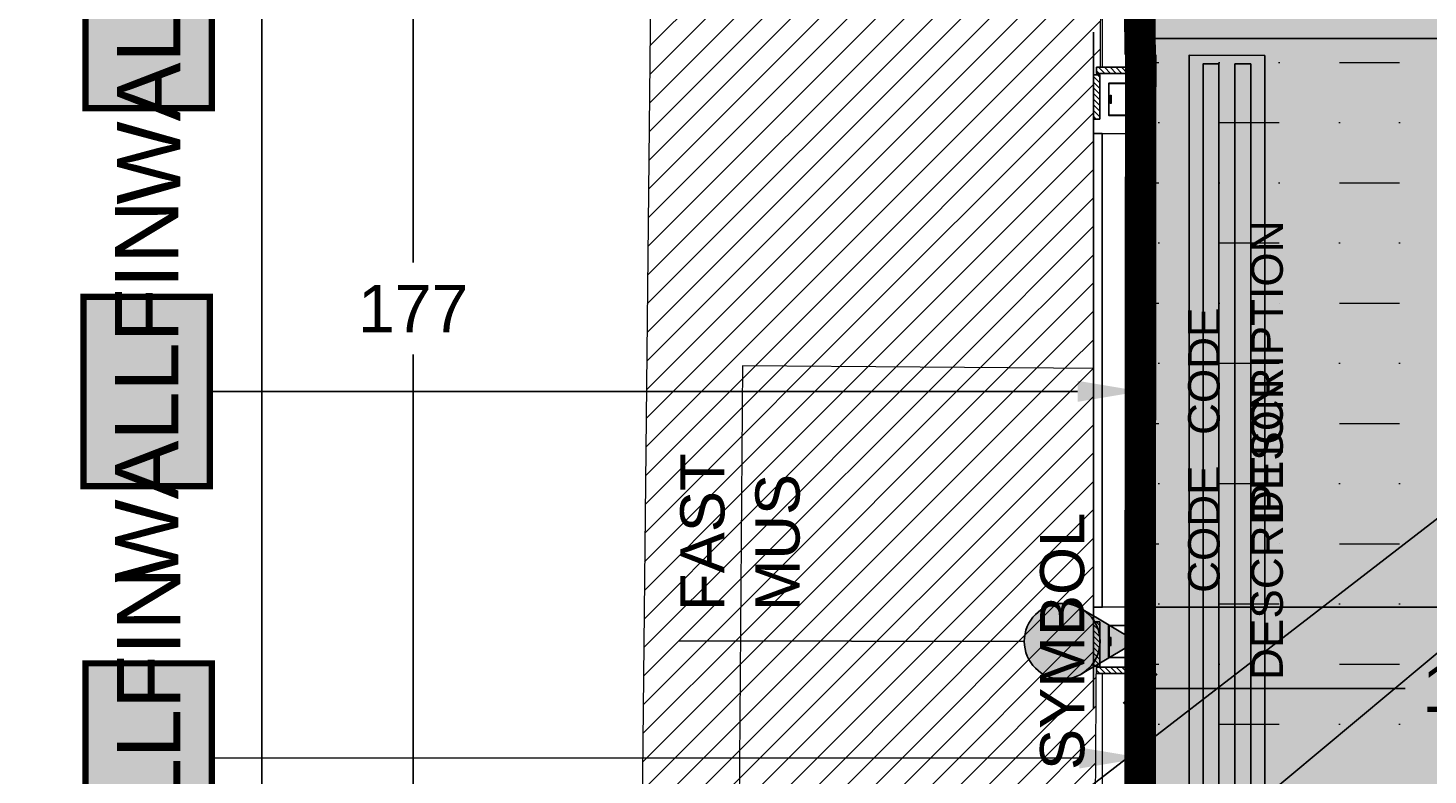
# Model space of a CAD drawing. Header units: centimetres. Extents: x -2854 to 18796, y -762 to 9238.
# Tile 116 of 173: x 479 to 701, y 1625 to 1743. Entities that reach past the tile are written whole.
import ezdxf
from ezdxf import colors
from ezdxf.entities.mleader import LeaderData, LeaderLine
from ezdxf.enums import TextEntityAlignment as Align
from ezdxf.math import Vec2, Vec3

# ---------------------------------------------------------------- set-up
doc = ezdxf.new("R2010")
doc.units = ezdxf.units.CM
doc.header["$LTSCALE"] = 0.3
doc.set_wipeout_variables(frame=1)
doc.linetypes.add('ACAD_ISO03W100', pattern=[30, 12, -18])
for name, color, linetype, lineweight in [('_IVELA_FOCUSING', 30, 'Continuous', 15), ('KK_ARC_WALL 0.2', 3, 'Continuous', 20), ('KK_ARC_WALL DETAIL 0.09', 253, 'Continuous', 9), ('KK_DIM', 253, 'Continuous', 5), ('KK_FIN_CEILING', 7, 'Continuous', 5), ('KK_FUR_DET', 251, 'Continuous', 9), ('KK_FUR_TXT', 251, 'Continuous', 9), ('XR_DEM_GENERIC', 215, 'Continuous', 13), ('XR_EXIST_WALLS_0.2', 2, 'Continuous', 20)]:
    doc.layers.add(name, color=color, linetype=linetype, lineweight=lineweight)
for name, color, linetype in [('KK_ARC_AREAS', 1, 'Continuous'), ('KK_FIN_FLOOR', 7, 'Continuous'), ('KK_FIN_WALLS', 7, 'Continuous'), ('KK_FUR_HATCH', 253, 'Continuous'), ('XR_EXIST_WALL_HATCH', 253, 'Continuous'), ('ZUMTOBEL', 7, 'Continuous')]:
    doc.layers.add(name, color=color, linetype=linetype)
doc.layers.add('KK_Defpoints', color=40, linetype='Continuous', plot=False)
doc.layers.add('KK_TAG_ELECTRICAL', color=7, linetype='Continuous', true_color=0x0070e2)
doc.styles.add('IVELA', font='Arial.ttf')
doc.styles.add('KIKO Milano_Light', font='Arial.ttf')
doc.dimstyles.new('KIKO', dxfattribs={"dimtxt": 1.5, "dimasz": 1, "dimexe": 0, "dimexo": 2, "dimgap": 0.7, "dimtad": 0, "dimtih": 1, "dimtoh": 1, "dimdec": 0, "dimzin": 0, "dimtxsty": 'KIKO Milano_Light', "dimblk": 'ARCHTICK', "dimcen": 0.09, "dimadec": 1, "dimazin": 0, "dimtfac": 1, "dimtdec": 0, "dimtix": 1, "dimtofl": 0, "dimtmove": 0, "dimatfit": 3, "dimldrblk": 'ARCHTICK', "dimfxl": 5, "dimfxlon": 1, "dimtolj": 1, "dimtzin": 0, "dimlwe": 5, "dimarcsym": 0})
pattern_1 = [(45, (-153.7851414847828, 995.6580587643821), (-2.245064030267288, 2.245064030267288), [])]

# ---------------------------------------------------------------- blocks, each defined once
blk = doc.blocks.new('_ArchTick')
at = {"color": 0, "linetype": 'ByBlock', "const_width": 0.15}
blk.add_lwpolyline([(-0.5, -0.5), (0.5, 0.5)], dxfattribs=at)
blk = doc.blocks.new('*D91')
at = {"layer": 'Defpoints', "color": 0, "transparency": 16777216}
for p in [(761.9783664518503, 1653.537415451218, 3.07414579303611e-07), (654.9564263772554, 1638.505482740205), (654.9564263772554, 1610.156710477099)]:
    blk.add_point(p, dxfattribs=at)
at = {"layer": 'KK_DIM', "color": 0, "linetype": 'ACAD_ISO03W100', "lineweight": 5, "transparency": 16777216}
for p, q in [((761.9783664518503, 1643.537415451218), (761.9783664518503, 1638.505482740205)), ((654.9564263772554, 1620.156710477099), (654.9564263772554, 1638.505482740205))]:
    blk.add_line(p, q, dxfattribs=at)
at = {"layer": 'KK_DIM', "color": 0, "lineweight": -2, "transparency": 16777216}
for p, q in [((654.9564263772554, 1638.505482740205), (696.9385037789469, 1638.505482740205)), ((761.9783664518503, 1638.505482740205), (719.8031013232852, 1638.505482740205))]:
    blk.add_line(p, q, dxfattribs=at)
at = {"layer": 'KK_DIM', "color": 0, "lineweight": -2, "transparency": 16777216, "xscale": 5, "yscale": 5, "zscale": 5, "rotation": 180}
blk.add_blockref('_ArchTick', (654.9564263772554, 1638.505482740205), dxfattribs=at)
at = {"layer": 'KK_DIM', "color": 0, "lineweight": -2, "transparency": 16777216, "xscale": 5, "yscale": 5, "zscale": 5}
blk.add_blockref('_ArchTick', (761.9783664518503, 1638.505482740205), dxfattribs=at)
at = {"layer": 'KK_DIM', "color": 0, "transparency": 16777216, "insert": (708.3708025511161, 1638.505482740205), "char_height": 7.5, "attachment_point": 5, "style": 'KIKO Milano_Light'}
blk.add_mtext('\\A1;107', dxfattribs=at)
blk = doc.blocks.new('*D118')
at = {"layer": 'Defpoints', "color": 0, "transparency": 16777216}
for p in [(539.8462570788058, 1787.187443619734), (654.2577631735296, 1787.187443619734), (654.956426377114, 1610.156779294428)]:
    blk.add_point(p, dxfattribs=at)
at = {"layer": 'KK_DIM', "color": 0, "linetype": 'ACAD_ISO03W100', "lineweight": 5, "transparency": 16777216}
for p, q in [((564.8462570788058, 1787.187443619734), (539.8462570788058, 1787.187443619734)), ((564.8462570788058, 1610.156779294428), (539.8462570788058, 1610.156779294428))]:
    blk.add_line(p, q, dxfattribs=at)
at = {"layer": 'KK_DIM', "color": 0, "lineweight": -2, "transparency": 16777216}
for p, q in [((539.8462570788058, 1787.187443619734), (539.8462570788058, 1705.937459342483)), ((539.8462570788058, 1610.156779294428), (539.8462570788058, 1691.406763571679))]:
    blk.add_line(p, q, dxfattribs=at)
at = {"layer": 'KK_DIM', "color": 0, "lineweight": -2, "transparency": 16777216, "xscale": 5, "yscale": 5, "zscale": 5}
for p, rotation in [((539.8462570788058, 1787.187443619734), 90), ((539.8462570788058, 1610.156779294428), 270)]:
    blk.add_blockref('_ArchTick', p, dxfattribs=dict(at, rotation=rotation))
at = {"layer": 'KK_DIM', "color": 0, "transparency": 16777216, "insert": (539.8462570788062, 1698.67211145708), "char_height": 7.5, "attachment_point": 5, "style": 'KIKO Milano_Light'}
blk.add_mtext('\\A1;177', dxfattribs=at)
blk = doc.blocks.new('*D124')
at = {"layer": 'Defpoints', "color": 0, "transparency": 16777216}
for p in [(635.1044807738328, 2247.752450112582), (515.87827325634, 1257.477025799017), (645.7087667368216, 1257.477025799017)]:
    blk.add_point(p, dxfattribs=at)
at = {"layer": 'KK_DIM', "color": 0, "linetype": 'ACAD_ISO03W100', "lineweight": 5, "transparency": 16777216}
for p, q in [((540.8782732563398, 2247.752450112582), (515.8782732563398, 2247.752450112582)), ((540.87827325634, 1257.477025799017), (515.87827325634, 1257.477025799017))]:
    blk.add_line(p, q, dxfattribs=at)
at = {"layer": 'KK_DIM', "color": 0, "lineweight": -2, "transparency": 16777216}
for p, q in [((515.8782732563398, 2247.752450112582), (515.8782732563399, 1759.944035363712)), ((515.87827325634, 1257.477025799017), (515.8782732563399, 1745.285440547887))]:
    blk.add_line(p, q, dxfattribs=at)
at = {"layer": 'KK_DIM', "color": 0, "lineweight": -2, "transparency": 16777216, "xscale": 5, "yscale": 5, "zscale": 5}
for p, rotation in [((515.8782732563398, 2247.752450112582), 90), ((515.87827325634, 1257.477025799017), 270)]:
    blk.add_blockref('_ArchTick', p, dxfattribs=dict(at, rotation=rotation))
at = {"layer": 'KK_DIM', "color": 0, "transparency": 16777216, "insert": (515.8782732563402, 1752.614737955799), "char_height": 7.5, "attachment_point": 5, "style": 'KIKO Milano_Light'}
blk.add_mtext('\\A1;990', dxfattribs=at)
blk = doc.blocks.new('_DotBlank')
at = {"color": 0, "linetype": 'ByBlock', "lineweight": -2}
blk.add_line((-0.5, 0), (-1, 0), dxfattribs=at)
blk.add_circle((0, 0), 0.5, dxfattribs=at)

msp = doc.modelspace()

# ---------------------------------------------------------------- hatches: boundary and pattern name
at = {"layer": 'KK_ARC_AREAS', "true_color": 0xb896c1, "transparency": 33554559}
h = msp.add_hatch(color=253, dxfattribs=at)
h.dxf.hatch_style = 1
h.paths.add_polyline_path([(597.3874383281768, 1291.352072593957), (597.3874383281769, 1610.156710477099), (654.9564263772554, 1610.156710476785), (654.9564263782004, 1783.622289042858), (624.2564123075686, 1783.622289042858), (624.2564123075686, 1889.722289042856), (654.9564263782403, 1889.722289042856), (654.9564263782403, 2123.473934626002), (648.7892178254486, 2123.473934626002), (819.256426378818, 2123.473934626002), (819.256426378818, 2100.086963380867), (829.256426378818, 2100.086963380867), (829.256426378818, 2110.087210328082), (930.0715884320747, 2110.086598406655), (930.0715884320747, 2100.086598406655), (958.2694010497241, 2100.087210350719), (958.2694010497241, 2074.217536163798), (1001.270083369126, 2074.242259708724), (1001.270083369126, 1291.340429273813), (917.7086963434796, 1291.340429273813), (917.7086963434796, 1241.477026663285), (647.7087667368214, 1241.477026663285), (647.7087667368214, 1291.352072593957)])
at = {"layer": 'KK_FIN_FLOOR', "true_color": 0x636466, "transparency": 33554559}
h = msp.add_hatch(dxfattribs=at)
h.set_pattern_fill('KK_PAV100X100CM', color=251, scale=0.9, angle=-90.00000000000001, pattern_type=2)
h.set_pattern_definition([(270, (917.7086963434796, 1291.340534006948), (90, -3.445711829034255e-14), []), (0, (917.7086963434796, 1291.340534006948), (3.996802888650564e-14, 90), [])])
h.paths.add_polyline_path([(1001.246731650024, 2074.155283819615), (958.246501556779, 2074.155349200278), (958.2465411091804, 2100.00023446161), (930.0472510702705, 2100.005800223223), (930.0464488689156, 2109.97400153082), (924.1538323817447, 2109.97400153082), (831.4446527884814, 2109.97400153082), (831.4418184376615, 2100.000234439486), (819.2330746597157, 2100.000234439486), (819.2330746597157, 2123.386958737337), (653.1563977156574, 2123.386946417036), (653.1563942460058, 1889.635313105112), (624.2330605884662, 1889.63532722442), (624.2330605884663, 1783.535313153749), (654.9330605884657, 1783.535313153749), (654.9330746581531, 1610.06973458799), (597.3640866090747, 1610.070004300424), (597.3643004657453, 1291.265096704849), (647.6854150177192, 1291.253558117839), (648.474596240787, 1241.477026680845), (702.7087647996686, 1241.477026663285), (702.7087647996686, 1291.423847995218), (864.7087647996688, 1291.340256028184), (865.2087647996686, 1241.477026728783), (918.4978775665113, 1241.477026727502), (917.6853446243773, 1241.390050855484), (917.7086963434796, 1291.340429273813), (1001.270083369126, 1291.340429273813), (1001.246731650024, 1394.680872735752)])
at = {"layer": 'KK_FIN_WALLS', "true_color": 0xffffff}
h = msp.add_hatch(color=7, dxfattribs=at)
h.dxf.hatch_style = 1
h.paths.add_polyline_path([(487.962131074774, 1730.392281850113), (487.962131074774, 1760.392281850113), (507.962131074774, 1760.392281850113), (507.9621310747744, 1730.392281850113)])
h = msp.add_hatch(color=7, dxfattribs=at)
h.dxf.hatch_style = 1
h.paths.add_polyline_path([(487.6621451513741, 1670.547377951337), (487.6621451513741, 1700.547377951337), (507.6621451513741, 1700.547377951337), (507.6621451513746, 1670.547377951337)])
h = msp.add_hatch(color=7, dxfattribs=at)
h.dxf.hatch_style = 1
h.paths.add_polyline_path([(487.962131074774, 1612.502521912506), (487.962131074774, 1642.502521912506), (507.962131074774, 1642.502521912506), (507.9621310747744, 1612.502521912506)])
at = {"layer": 'XR_DEM_GENERIC'}
h = msp.add_hatch(dxfattribs=at)
h.set_pattern_fill('ANSI31', color=256)
h.set_pattern_definition(pattern_1)
h.paths.add_polyline_path([(591.9908860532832, 1689.612127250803), (648.2577228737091, 1689.184790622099), (645.7087667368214, 1257.477025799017), (588.7096294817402, 1257.573505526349)])
at = {"layer": 'XR_EXIST_WALL_HATCH'}
h = msp.add_hatch(dxfattribs=at)
h.set_pattern_fill('ANSI31', color=256)
h.set_pattern_definition(pattern_1)
h.paths.add_polyline_path([(2963.248468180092, 2268.186553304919), (2446.214858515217, 2268.186553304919), (2446.214858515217, 2253.055059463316), (2963.248468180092, 2253.055059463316)])
h.paths.add_polyline_path([(572.3596815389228, 1257.697678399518), (588.7096330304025, 1257.57349922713), (591.9908937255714, 1689.61213095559), (648.2577176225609, 1689.184792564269), (648.9564250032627, 1781.182132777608), (592.9595093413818, 1781.770696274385), (596.2048234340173, 2095.753080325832), (596.2048327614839, 2095.753079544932), (596.1044807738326, 2103.752450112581), (596.1044831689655, 2103.752441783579), (596.1044831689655, 2193.752464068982), (635.1044687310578, 2193.752464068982), (635.1044687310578, 2247.752453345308), (939.0680964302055, 2253.055066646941), (948.0681799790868, 2252.055745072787), (1036.063505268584, 2253.021092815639), (1036.057737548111, 2110.159430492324), (948.0788766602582, 2109.055732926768), (948.0779044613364, 2122.055733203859), (939.0779040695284, 2122.055059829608), (939.0789514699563, 2108.055059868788), (939.029109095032, 2107.593676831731), (939.0795497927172, 2100.054437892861), (954.1735654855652, 2100.24379210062), (1006.176457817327, 2100.092228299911), (1012.708544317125, 1273.325429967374), (1027.708487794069, 1273.281697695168), (1021.214998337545, 2095.159426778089), (1051.057138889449, 2095.159426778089), (1051.064126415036, 2268.186553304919), (947.9036418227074, 2267.054830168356), (581.1044794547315, 2262.011312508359), (581.1044794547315, 2103.752441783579)])

# ---------------------------------------------------------------- linework, layer by layer
msp.add_lwpolyline([(-112.9101443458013, 1036.532785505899), (1705.339858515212, 2439.78278550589)])
at = {"layer": 'KK_ARC_WALL 0.2'}
msp.add_lwpolyline([(591.3876521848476, 1612.156710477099), (652.9564263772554, 1612.156710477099), (652.9564263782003, 1781.622289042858), (624.2564123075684, 1781.622289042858), (624.2564123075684, 1783.622289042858), (654.9564263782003, 1783.622289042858), (654.9564263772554, 1610.156710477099), (591.3876521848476, 1610.156710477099)], close=True, dxfattribs=at)
at = {"layer": 'KK_ARC_WALL DETAIL 0.09'}
msp.add_lwpolyline([(624.2564123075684, 1777.622289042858), (648.9564263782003, 1777.622289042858), (648.9564263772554, 1616.156710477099), (591.3876521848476, 1616.156710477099)], dxfattribs=at)
at = {"layer": 'KK_Defpoints'}
msp.add_lwpolyline([(597.3874383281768, 1291.352072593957), (597.3874383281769, 1610.156710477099), (654.9564263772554, 1610.156710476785), (654.9564263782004, 1783.622289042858), (624.2564123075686, 1783.622289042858), (624.2564123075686, 1889.722289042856), (654.9564263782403, 1889.722289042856), (654.9564263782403, 2123.473934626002), (648.7892178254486, 2123.473934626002), (819.256426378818, 2123.473934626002), (819.256426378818, 2100.086963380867), (829.256426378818, 2100.086963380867), (829.256426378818, 2110.087210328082), (930.0715884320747, 2110.086598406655), (930.0715884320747, 2100.086598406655), (958.2694010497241, 2100.087210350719), (958.2694010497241, 2074.217536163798), (1001.270083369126, 2074.242259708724), (1001.270083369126, 1291.340429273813), (917.7086963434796, 1291.340429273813), (917.7086963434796, 1241.477026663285), (647.7087667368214, 1241.477026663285), (647.7087667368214, 1291.352072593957), (597.3874383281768, 1291.352072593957)], close=True, dxfattribs=at)
at = {"layer": 'KK_FIN_WALLS', "color": 193, "linetype": 'ByBlock', "lineweight": -2, "true_color": 0x9f7aa8, "const_width": 1}
for points in [[(487.962131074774, 1730.392281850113), (487.962131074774, 1760.392281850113), (507.962131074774, 1760.392281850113), (507.9621310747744, 1730.392281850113)], [(487.6621451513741, 1670.547377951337), (487.6621451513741, 1700.547377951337), (507.6621451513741, 1700.547377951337), (507.6621451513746, 1670.547377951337)], [(487.962131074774, 1612.502521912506), (487.962131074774, 1642.502521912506), (507.962131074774, 1642.502521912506), (507.9621310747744, 1612.502521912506)]]:
    msp.add_lwpolyline(points, close=True, dxfattribs=at)
at = {"layer": 'KK_FIN_WALLS', "color": 193, "linetype": 'ByBlock', "lineweight": -2, "true_color": 0x9f7aa8}
for points in [[(645.0564266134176, 1685.563048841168), (507.6621451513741, 1685.547377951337)], [(645.3564125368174, 1627.525995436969), (507.962131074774, 1627.502521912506)]]:
    msp.add_lwpolyline(points, dxfattribs=at)
at = {"layer": 'KK_FIN_WALLS', "color": 193, "true_color": 0x9f7aa8}
msp.add_solid([(645.3560556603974, 1629.192662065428), (655.3564123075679, 1627.528136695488), (645.356769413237, 1625.859328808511)], dxfattribs=at)
at = {"layer": 'KK_TAG_ELECTRICAL', "color": 150, "elevation": 1.83379013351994e-06, "flags": 128}
msp.add_lwpolyline([(581.9098193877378, 1646.074683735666), (636.6153178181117, 1645.983284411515)], dxfattribs=at)
at = {"layer": 'XR_DEM_GENERIC', "linetype": 'Continuous', "lineweight": 13}
msp.add_line((648.2577228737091, 1689.184790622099), (645.7087667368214, 1257.477025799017), dxfattribs=at)
at = {"layer": 'XR_EXIST_WALLS_0.2', "linetype": 'Continuous', "lineweight": 13}
for p, q in [((581.1044807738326, 2103.752450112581), (572.3596815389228, 1257.697680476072)), ((648.9564263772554, 1781.182137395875), (648.2577228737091, 1689.184790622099)), ((591.9908860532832, 1689.612127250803), (588.7096294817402, 1257.573505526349)), ((648.2577228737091, 1689.184790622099), (591.9908860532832, 1689.612127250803))]:
    msp.add_line(p, q, dxfattribs=at)
at = {"layer": 'ZUMTOBEL', "color": 20}
msp.add_lwpolyline([(674.7079029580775, 1738.719929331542), (674.7079029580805, 1293.365085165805), (662.7080171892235, 1293.417444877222), (662.7080171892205, 1738.772289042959)], close=True, dxfattribs=at)
at = {"layer": 'ZUMTOBEL', "color": 20, "elevation": 2.496474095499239e-06}
for points in [[(664.9533860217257, 1294.740593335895), (664.9417540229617, 1737.429596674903), (667.4417302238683, 1737.418688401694), (667.4533622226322, 1294.729685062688)], [(672.4741661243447, 1294.707777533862), (672.4625341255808, 1737.39678087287), (669.9625579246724, 1737.407689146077), (669.9741899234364, 1294.71868580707)]]:
    msp.add_lwpolyline(points, close=True, dxfattribs=at)

# ---------------------------------------------------------------- texts
at = {"layer": 'KK_FIN_WALLS', "color": 18, "true_color": 0x000000, "style": 'KIKO Milano_Light'}
for p in [(497.962131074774, 1745.392281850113), (497.6621451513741, 1685.547377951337), (497.962131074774, 1627.502521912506)]:
    msp.add_attdef('WALLFIN', text='XX', height=10, rotation=90, dxfattribs=at).set_placement(p, align=Align.MIDDLE_CENTER)
at = {"layer": 'KK_FUR_TXT', "style": 'KIKO Milano_Light'}
for tag, text, height, p in [('DESCRIPTION', 'FAST MAKE UP STATION', 5.000000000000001, (675.0564263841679, 1688.743321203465, 0.02531006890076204)), ('CODE', 'S-M-12', 5.000000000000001, (665.0564263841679, 1688.745320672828, 0.0124252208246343)), ('DESCRIPTION', 'GONDOLA', 5, (675.0564263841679, 1663.743321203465, 0.02531006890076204)), ('DESCRIPTION', 'GONDOLA', 5, (675.0564263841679, 1663.743321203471, 0.02531006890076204)), ('CODE', 'S-D-05', 5, (665.0564263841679, 1663.745320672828, 0.0124252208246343)), ('CODE', 'S-D-05', 5, (665.0564263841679, 1663.745320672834, 0.0124252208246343))]:
    msp.add_attdef(tag, text=text, height=height, rotation=90, dxfattribs=at).set_placement(p, align=Align.MIDDLE_CENTER)
at = {"layer": 'KK_TAG_ELECTRICAL', "color": 150, "insert": (591.6418137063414, 1650.771028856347, 1.83379013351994e-06), "char_height": 7.000000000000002, "width": 51.38716512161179, "attachment_point": 4, "rotation": 90.00000000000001, "line_spacing_factor": 1.019399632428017, "style": 'KIKO Milano_Light'}
msp.add_mtext('FAST\\PMUS', dxfattribs=at)
at = {"layer": 'KK_TAG_ELECTRICAL', "color": 150, "style": 'KIKO Milano_Light'}
msp.add_attdef('SYMBOL', text='I', height=7, rotation=90, dxfattribs=at).set_placement((642.6153178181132, 1645.983284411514, 1.83379013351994e-06), align=Align.MIDDLE_CENTER)

# ---------------------------------------------------------------- dimensions: what is measured, and where the dimension line sits
at = {"layer": 'KK_DIM'}
for base, p1, p2, picture, middle in [((515.87827325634, 1257.477025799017), (635.1044807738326, 2247.752450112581), (645.7087667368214, 1257.477025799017), '*D124', (515.8782732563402, 1752.614737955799)), ((539.8462570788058, 1787.187443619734), (654.9564263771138, 1610.156779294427), (654.2577631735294, 1787.187443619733), '*D118', (539.8462570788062, 1698.67211145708))]:
    dim = msp.add_linear_dim(base=base, p1=p1, p2=p2, angle=90, dimstyle='KIKO', override={"dimscale": 0, "dimpost": '\\X', "dimcen": 0.0018}, dxfattribs=at)
    dim.commit()
    dim.dimension.update_dxf_attribs({"geometry": picture, "text_midpoint": middle})
dim = msp.add_linear_dim(base=(654.9564263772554, 1638.505482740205), p1=(761.9783664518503, 1653.537415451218, 3.07414579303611e-07), p2=(654.9564263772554, 1610.156710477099), dimstyle='KIKO', override={"dimscale": 0, "dimpost": '\\X', "dimcen": 0.0018}, dxfattribs=at)
dim.commit()
dim.dimension.update_dxf_attribs({"geometry": '*D91', "text_midpoint": (708.3708025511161, 1638.505482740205), "dimtype": 160})

# ---------------------------------------------------------------- next in the draw order: wipeouts: each hides what was drawn before it
msp.add_wipeout([(647.5564263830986, 1736.8722890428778), (652.9564263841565, 1736.8722890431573), (652.9564263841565, 1738.8722890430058), (655.0564263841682, 1738.8722890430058), (655.0564263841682, 1638.8722890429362), (652.9564263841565, 1638.8722890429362), (652.9564263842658, 1640.8722890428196), (647.5564263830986, 1640.8722890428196)]).dxf.layer = 'KK_FUR_HATCH'

# ---------------------------------------------------------------- next in the draw order: hatches: boundary and pattern name
at = {"layer": 'KK_FIN_CEILING', "lineweight": 5, "true_color": 0x939598, "transparency": 33554610}
h = msp.add_hatch(dxfattribs=at)
h.set_pattern_fill('MUDST', color=252, scale=1.5, angle=-1.272221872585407e-14)
h.set_pattern_definition([(0, (629.3415356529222, 2261.490601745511), (19.05, 9.524999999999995), [9.524999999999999, -9.524999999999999, 0, -9.524999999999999, 0, -9.524999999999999])])
edge = h.paths.add_edge_path(flags=0)
edge.add_line((821.9430370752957, 1414.422047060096), (776.9430370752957, 1414.422047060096))
edge.add_arc((776.9430370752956, 1429.422047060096), 15, 181.4287916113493, 270.0000000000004, ccw=False)
edge.add_line((761.9477007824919, 1429.048029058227), (761.9932667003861, 1749.248572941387))
edge.add_arc((776.9430370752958, 1748.022047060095), 15.00000000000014, 89.99999999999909, 175.30977977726, ccw=False)
edge.add_line((776.943037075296, 1763.022047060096), (821.9430370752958, 1763.022047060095))
edge.add_arc((821.9430370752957, 1748.022047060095), 15, 0, 89.9999999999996, ccw=False)
edge.add_line((836.9430370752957, 1748.022047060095), (836.9430370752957, 1429.422047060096))
edge.add_arc((821.9430370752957, 1429.422047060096), 15, -90, 0, ccw=False)
edge = h.paths.add_edge_path(flags=16)
edge.add_arc((871.9430370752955, 1379.455148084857), 15.00000000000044, 270.0523249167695, 359.9999999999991)
edge.add_line((886.9430370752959, 1379.455148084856), (886.9430370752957, 1798.022047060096))
edge.add_arc((871.9430370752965, 1798.022047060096), 14.9999999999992, 0, 89.99999999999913)
edge.add_line((871.9430370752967, 1813.022047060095), (726.8503554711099, 1813.022047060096))
edge.add_arc((726.8503554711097, 1798.022047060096), 14.99999999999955, 89.99999999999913, 180.0301683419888)
edge.add_line((711.8503575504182, 1798.014149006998), (711.9605704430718, 1379.381047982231))
edge.add_arc((726.9605683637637, 1379.388946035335), 15.00000000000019, 180.0301683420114, 270.0523249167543)
edge.add_line((726.9742669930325, 1364.388952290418), (871.9567357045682, 1364.455154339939))
edge = h.paths.add_edge_path()
edge.add_arc((849.2567453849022, 1918.470254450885), 15.00000023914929, -89.99999962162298, 0.007933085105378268, ccw=False)
edge.add_line((840.5734226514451, 1903.472289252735), (654.9564253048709, 1903.472289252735))
edge.add_line((654.9564253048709, 1903.472289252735), (654.9564263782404, 1889.060738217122))
edge.add_line((654.9564263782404, 1889.060738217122), (624.2564123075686, 1889.060738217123))
edge.add_line((624.2564123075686, 1889.060738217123), (624.2564123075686, 1783.622289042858))
edge.add_line((624.2564123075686, 1783.622289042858), (654.9564123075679, 1783.622289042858))
edge.add_line((654.9564123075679, 1783.622289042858), (654.9564123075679, 1610.156710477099))
edge.add_line((654.9564123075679, 1610.156710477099), (640.393944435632, 1610.156710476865))
edge.add_line((640.393944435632, 1610.156710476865), (640.3904301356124, 1291.340534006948))
edge.add_line((640.3904301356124, 1291.340534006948), (647.7087667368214, 1291.340534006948))
edge.add_line((647.7087667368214, 1291.340534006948), (647.7087667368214, 1241.477026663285))
edge.add_line((647.7087667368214, 1241.477026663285), (917.7086963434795, 1241.477026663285))
edge.add_line((917.7086963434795, 1241.477026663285), (917.7087660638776, 1291.340264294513))
edge.add_line((917.7087660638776, 1291.340264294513), (958.2698532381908, 1291.356805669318))
edge.add_line((958.2698532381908, 1291.356805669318), (958.2698532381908, 2074.217536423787))
edge.add_line((958.2698532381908, 2074.217536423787), (958.2698925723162, 2100.087210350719))
edge.add_line((958.2698925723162, 2100.087210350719), (864.2564228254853, 2100.087043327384))
edge.add_line((864.2564228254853, 2100.087043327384), (864.2567454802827, 1918.472331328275))
at = {"layer": 'KK_FUR_HATCH'}
h = msp.add_hatch(dxfattribs=at)
h.set_pattern_fill('ANSI31', color=256, scale=0.2000000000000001, angle=90, style=0)
h.set_pattern_definition([(135, (1249.670810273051, -276.4045541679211), (-0.4490128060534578, -0.4490128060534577), [])])
h.paths.add_polyline_path([(654.5564263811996, 1648.372289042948), (654.5564263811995, 1729.372289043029), (652.9564263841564, 1729.372289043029), (652.9564263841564, 1648.372289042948)])
h.paths.add_polyline_path([(654.5564263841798, 1734.372289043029), (654.5564263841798, 1738.872289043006), (652.9564263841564, 1738.872289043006), (652.9564263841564, 1734.372289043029)])
h.paths.add_polyline_path([(652.9564263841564, 1638.872289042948), (652.9564263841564, 1643.372235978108), (654.5564263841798, 1643.372235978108), (654.5564263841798, 1638.872289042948)])
h = msp.add_hatch(color=256, dxfattribs=at)
h.dxf.hatch_style = 1
h.paths.add_polyline_path([(655.0564263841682, 1638.972289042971), (654.9564263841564, 1638.872289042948), (654.7564263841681, 1638.872289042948), (654.6564263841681, 1638.972289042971), (654.6564263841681, 1644.372289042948), (655.0564263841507, 1644.372289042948)])
h.paths.add_polyline_path([(654.6564263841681, 1647.372289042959), (654.6564263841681, 1730.372289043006), (655.0564263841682, 1730.372289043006), (655.0564263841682, 1647.372289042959)])
h.paths.add_polyline_path([(654.6564263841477, 1733.372289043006), (654.6564263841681, 1738.772289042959), (654.7564263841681, 1738.872289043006), (654.9564263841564, 1738.872289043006), (655.056426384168, 1738.772289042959), (655.0564263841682, 1733.372289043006)])
h = msp.add_hatch(dxfattribs=at)
h.set_pattern_fill('ANSI31', color=256, scale=0.2000000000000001, angle=90, style=0)
h.set_pattern_definition([(135, (1342.469715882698, -276.4045541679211), (-0.4490128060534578, -0.4490128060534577), [])])
h.paths.add_polyline_path([(648.0564263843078, 1736.872289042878), (648.0564263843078, 1735.87228904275), (652.9564263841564, 1735.872289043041), (652.9564263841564, 1736.872289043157)])
h = msp.add_hatch(dxfattribs=at)
h.set_pattern_fill('ANSI31', color=256, scale=0.2000000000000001, angle=90, style=0)
h.set_pattern_definition([(135, (1338.969715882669, -275.204554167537), (-0.4490128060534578, -0.4490128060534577), [])])
h.paths.add_polyline_path([(647.5564263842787, 1735.67228904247), (647.5564263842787, 1728.672289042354), (648.5564263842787, 1728.672289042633), (648.5564263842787, 1735.672289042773)])
h = msp.add_hatch(dxfattribs=at)
h.set_pattern_fill('ANSI31', color=256, scale=0.2000000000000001, angle=90, style=0)
h.set_pattern_definition([(135, (1338.969715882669, -325.204554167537), (-0.4490128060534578, -0.4490128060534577), [])])
h.paths.add_polyline_path([(647.5564263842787, 1642.072289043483), (647.5564263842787, 1649.072289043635), (648.5564263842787, 1649.072289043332), (648.5564263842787, 1642.072289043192)])
h = msp.add_hatch(dxfattribs=at)
h.set_pattern_fill('ANSI31', color=256, scale=0.2000000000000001, angle=90, style=0)
h.set_pattern_definition([(135, (1342.469715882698, -326.4045541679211), (-0.4490128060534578, -0.4490128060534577), [])])
h.paths.add_polyline_path([(648.0564263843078, 1640.872289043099), (648.0564263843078, 1641.872289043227), (652.9564263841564, 1641.872289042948), (652.9564263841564, 1640.87228904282)])
at = {"layer": 'KK_TAG_ELECTRICAL', "true_color": 0xffffff}
h = msp.add_hatch(color=7, dxfattribs=at)
h.dxf.hatch_style = 1
edge = h.paths.add_edge_path()
edge.add_arc((642.6153178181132, 1645.983284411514), 6, 90.00000000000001, 450)
at = {"layer": 'KK_TAG_ELECTRICAL', "linetype": 'Continuous', "lineweight": 0}
h = msp.add_hatch(color=150, dxfattribs=at)
edge = h.paths.add_edge_path()
edge.add_line((654.375877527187, 1645.983284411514), (645.6763966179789, 1651.143691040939))
edge.add_arc((642.6153178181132, 1645.983284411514), 6.000000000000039, 408.5350961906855, 419.3241931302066, ccw=False)
edge.add_arc((642.6153178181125, 1645.983284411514), 6.000000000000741, 311.4649038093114, 408.5350961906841, ccw=False)
edge.add_arc((642.6153178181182, 1645.983284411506), 5.999999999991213, 300.67580686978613, 311.4649038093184, ccw=False)
edge.add_line((645.6763966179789, 1640.822877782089), (654.375877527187, 1645.983284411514))

# ---------------------------------------------------------------- next in the draw order: linework, layer by layer
for p, q in [((654.5564263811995, 1729.372289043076), (652.9564263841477, 1729.372289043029)), ((654.5564263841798, 1643.372235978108, 0.0017413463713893), (654.5564263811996, 1648.372289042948, 0.0017411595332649))]:
    msp.add_line(p, q)
for points in [[(654.5564263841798, 1734.372289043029), (654.5564263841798, 1738.872289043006), (652.9564263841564, 1738.872289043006), (652.9564263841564, 1734.372289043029)], [(654.6564263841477, 1733.372289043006), (654.6564263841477, 1733.372289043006), (654.6564263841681, 1738.772289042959), (654.7564263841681, 1738.872289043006), (654.9564263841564, 1738.872289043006), (655.056426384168, 1738.772289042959), (655.0564263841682, 1733.372289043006)], [(648.0564263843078, 1736.872289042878), (648.0564263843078, 1735.87228904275), (652.9564263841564, 1735.872289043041), (652.9564263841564, 1736.872289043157)], [(647.5564263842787, 1735.67228904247), (647.5564263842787, 1728.672289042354), (648.5564263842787, 1728.672289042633), (648.5564263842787, 1735.672289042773)], [(654.5564263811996, 1648.372289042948), (654.5564263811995, 1729.372289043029), (652.9564263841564, 1729.372289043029), (652.9564263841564, 1648.372289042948)], [(654.6564263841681, 1647.372289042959), (654.6564263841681, 1730.372289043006), (655.0564263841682, 1730.372289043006), (655.0564263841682, 1647.372289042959)], [(647.5564263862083, 1651.372289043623), (647.5564263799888, 1726.372289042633), (648.956426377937, 1726.372289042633), (648.9564263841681, 1651.372289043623)], [(647.5564263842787, 1642.072289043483), (647.5564263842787, 1649.072289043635), (648.5564263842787, 1649.072289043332), (648.5564263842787, 1642.072289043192)], [(652.9564263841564, 1638.872289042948), (652.9564263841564, 1643.372235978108), (654.5564263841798, 1643.372235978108), (654.5564263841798, 1638.872289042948)], [(655.0564263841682, 1638.972289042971), (654.9564263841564, 1638.872289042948), (654.7564263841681, 1638.872289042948), (654.6564263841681, 1638.972289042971), (654.6564263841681, 1644.372289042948), (655.0564263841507, 1644.372289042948)], [(648.0564263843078, 1640.872289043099), (648.0564263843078, 1641.872289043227), (652.9564263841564, 1641.872289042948), (652.9564263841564, 1640.87228904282)]]:
    msp.add_lwpolyline(points, close=True)
at = {"layer": 'Defpoints'}
msp.add_lwpolyline([(647.5564263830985, 1742.419753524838), (647.5564263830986, 1635.324824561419)], dxfattribs=at)
at = {"layer": 'KK_Defpoints'}
msp.add_lwpolyline([(647.7087667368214, 1241.477026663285), (917.7086963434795, 1241.477026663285), (917.7087660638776, 1291.340264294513), (958.2698532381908, 1291.356805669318), (958.2698532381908, 2074.217536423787), (958.2698925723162, 2100.087210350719), (819.2564263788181, 2100.086963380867), (819.2564263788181, 2123.473934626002), (653.1563872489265, 2123.473928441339), (653.1564047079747, 1889.722282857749), (624.2564123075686, 1889.722289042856), (624.2564123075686, 1783.622289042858), (654.9564123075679, 1783.622289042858), (654.9564123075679, 1610.156710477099), (640.393944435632, 1610.156710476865), (640.3904301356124, 1291.340534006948), (647.7087667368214, 1291.340534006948), (647.7087667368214, 1241.477026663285)], dxfattribs=at)
at = {"layer": 'KK_FIN_FLOOR'}
msp.add_lwpolyline([(647.7087664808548, 1241.477026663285), (917.708696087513, 1241.477026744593), (917.6883611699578, 1291.340255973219), (1001.270083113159, 1291.340255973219), (1001.270083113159, 2074.242259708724), (958.2698530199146, 2074.242325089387), (958.269892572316, 2100.087210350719), (930.0706025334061, 2100.092776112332), (930.0698003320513, 2110.060977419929), (831.4680122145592, 2110.088998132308), (831.4651699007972, 2100.087210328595), (819.2564261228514, 2100.087210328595), (819.2564261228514, 2123.473934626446), (653.1563977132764, 2123.473922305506), (653.1563942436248, 1889.722288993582), (624.2564120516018, 1889.722303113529), (624.256412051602, 1783.622289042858), (654.9564120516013, 1783.622289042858), (654.9564261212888, 1610.156710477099), (597.3874380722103, 1610.156980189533), (597.3876519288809, 1291.352072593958), (647.7087664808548, 1291.340534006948), (647.7087664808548, 1241.477026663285)], dxfattribs=at)
at = {"layer": 'KK_FIN_WALLS', "color": 83, "true_color": 0x88cb74, "const_width": 5}
for points in [[(654.9564123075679, 1738.872303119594), (654.7564196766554, 1767.872289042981)], [(597.3874383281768, 1610.156710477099), (654.9564123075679, 1610.156710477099), (654.9564123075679, 1638.872274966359)]]:
    msp.add_lwpolyline(points, dxfattribs=at)
at = {"layer": 'KK_FIN_WALLS', "color": 211, "true_color": 0xff6bff, "const_width": 5}
msp.add_lwpolyline([(654.9564263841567, 1638.872289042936), (655.0564263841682, 1738.872289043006)], dxfattribs=at)
at = {"layer": 'KK_FIN_WALLS', "color": 193, "true_color": 0x9f7aa8}
msp.add_solid([(645.0560697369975, 1687.229715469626), (655.056426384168, 1685.565190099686), (645.0567834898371, 1683.896382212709)], dxfattribs=at)
at = {"layer": 'KK_FUR_DET', "elevation": 0.0017577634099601}
for points in [[(652.8764263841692, 1735.792315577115), (652.8764263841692, 1734.372315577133), (650.0364263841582, 1734.372315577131, 0.4142135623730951), (649.9564263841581, 1734.292315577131), (649.9564263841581, 1729.292315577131, 0.4142135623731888), (650.0364263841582, 1729.212315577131), (652.8764263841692, 1729.212315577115), (652.8764263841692, 1727.792315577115), (652.9564263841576, 1727.792315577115), (652.9564263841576, 1729.092315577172), (652.9564263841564, 1729.212317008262, 0.4142083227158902), (652.8764263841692, 1729.292315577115), (650.0364263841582, 1729.292315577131), (650.0364263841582, 1734.292315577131), (652.8764263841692, 1734.292315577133, 0.4142188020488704), (652.9564263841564, 1734.37231700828), (652.9564263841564, 1735.792315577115), (652.8764263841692, 1735.792315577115)], [(652.8764263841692, 1641.952262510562), (652.8764263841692, 1643.372262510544), (650.0364263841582, 1643.372262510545, -0.4142135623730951), (649.9564263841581, 1643.452262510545), (649.9564263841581, 1648.452262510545, -0.4142135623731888), (650.0364263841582, 1648.532262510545), (652.8764263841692, 1648.532262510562), (652.8764263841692, 1649.952262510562), (652.9564263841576, 1649.952262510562), (652.9564263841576, 1648.652262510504), (652.9564263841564, 1648.532261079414, -0.4142083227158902), (652.8764263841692, 1648.452262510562), (650.0364263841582, 1648.452262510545), (650.0364263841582, 1643.452262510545), (652.8764263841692, 1643.452262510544, -0.4142188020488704), (652.9564263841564, 1643.372261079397), (652.9564263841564, 1641.952262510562), (652.8764263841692, 1641.952262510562)]]:
    msp.add_lwpolyline(points, format="xyb", close=True, dxfattribs=at)
for points in [[(650.0364263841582, 1731.271641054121), (650.2339909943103, 1731.271641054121), (650.2339909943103, 1732.312990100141), (650.0364263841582, 1732.312990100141)], [(650.3882724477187, 1731.271641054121), (650.1907078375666, 1731.271641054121), (650.1907078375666, 1732.312990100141), (650.3882724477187, 1732.312990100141)], [(650.3623494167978, 1731.148321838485), (650.2339909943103, 1731.148321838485), (650.2339909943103, 1732.440990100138), (650.3623494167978, 1732.440990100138)], [(650.0364263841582, 1646.472937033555), (650.2339909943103, 1646.472937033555), (650.2339909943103, 1645.431587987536), (650.0364263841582, 1645.431587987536)], [(650.3882724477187, 1646.472937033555), (650.1907078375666, 1646.472937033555), (650.1907078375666, 1645.431587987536), (650.3882724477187, 1645.431587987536)], [(650.3623494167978, 1646.596256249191), (650.2339909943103, 1646.596256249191), (650.2339909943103, 1645.303587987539), (650.3623494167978, 1645.303587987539)]]:
    msp.add_lwpolyline(points, close=True, dxfattribs=at)
at = {"layer": 'KK_FUR_DET'}
msp.add_lwpolyline([(648.9564263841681, 1651.372289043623), (648.956426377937, 1726.372289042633), (652.956426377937, 1726.372289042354), (652.9564263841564, 1651.372289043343)], close=True, dxfattribs=at)
at = {"layer": 'KK_FUR_HATCH', "ltscale": 2}
for p, q in [((654.6564263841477, 1733.372289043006, 0.0017416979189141), (654.6564263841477, 1730.372289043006, 0.0017416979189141)), ((655.0564263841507, 1733.372289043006, 0.0017416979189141), (655.0564263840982, 1730.372289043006, 0.0017416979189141)), ((654.6564263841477, 1644.372289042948, 0.0017411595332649), (654.6564263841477, 1647.372289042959, 0.0017411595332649)), ((655.0564263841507, 1644.372289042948, 0.0017411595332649), (655.0564263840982, 1647.372289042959, 0.0017411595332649))]:
    msp.add_line(p, q, dxfattribs=at)
at = {"layer": 'KK_TAG_ELECTRICAL', "color": 150, "lineweight": 25, "elevation": 1.83379013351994e-06, "flags": 128}
msp.add_lwpolyline([(654.375877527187, 1645.983284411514), (645.6763966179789, 1651.143691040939, -0.04711112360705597), (646.5882847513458, 1650.479453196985, -0.4508356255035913), (646.5882847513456, 1641.487115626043, -0.04711112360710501), (645.6763966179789, 1640.822877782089)], format="xyb", close=True, dxfattribs=at)
at = {"layer": 'KK_TAG_ELECTRICAL', "color": 150, "lineweight": 25}
msp.add_circle((642.6153178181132, 1645.983284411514, 1.83379013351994e-06), 6, dxfattribs=at)

# ---------------------------------------------------------------- next in the draw order: leaders
at = {"layer": '_IVELA_FOCUSING'}
ml = msp.add_multileader_mtext('Standard', dxfattribs=at)
ml.set_content('Floor-oriented light projector', color=256, style='IVELA')
ml.set_leader_properties(color=256)
ml.set_arrow_properties(name='DOTBLANK')
ml.build(insert=Vec2(0, 0))
ml.multileader.update_dxf_attribs({"has_text_frame": 1, "text_left_attachment_type": 0, "text_right_attachment_type": 4, "dogleg_length": 60, "arrow_head_size": 30})
ctx = ml.context
ctx.base_point, ctx.char_height, ctx.arrow_head_size, ctx.landing_gap_size, ctx.plane_origin, ctx.plane_x_axis, ctx.plane_y_axis = Vec3(402.1438706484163, 1533.908681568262, 4.103800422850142e-06), 8, 30, 5, Vec3(869.5500382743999, 1859.889972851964, 4.103800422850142e-06), Vec3(1, -2.449293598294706e-16), Vec3(2.449293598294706e-16, 1)
ctx.left_attachment, ctx.right_attachment = 0, 4
notes = []
notes.append((ctx, [(1, (1, 1, 0), (557.1452349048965, 1523.242014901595, 4.103800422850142e-06), (-1, 2.449293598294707e-16), 6, [(0, [(754.3825781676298, 1687.896383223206, 4.103800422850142e-06)], 0, [])])]))
ctx.mtext.insert, ctx.mtext.text_direction, ctx.mtext.rotation, ctx.mtext.width, ctx.mtext.defined_height, ctx.mtext.line_spacing_style = Vec3(407.1438706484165, 1533.908681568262, 4.103800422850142e-06), Vec3(1, -2.449293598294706e-16), -4.71238898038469, 421.9257055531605, 60.1537742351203, 2
for ctx, leaders in notes:
    for number, flags, end, landing, length, lines in leaders:
        leader = LeaderData()
        leader.index, (leader.has_last_leader_line, leader.has_dogleg_vector, leader.attachment_direction) = number, flags
        leader.last_leader_point, leader.dogleg_vector, leader.dogleg_length = Vec3(end), Vec3(landing), length
        for number, points, colour, breaks in lines:
            line = LeaderLine()
            line.index, line.vertices, line.color, line.breaks = number, Vec3.list(points), colors.encode_raw_color(colour), breaks
            leader.lines.append(line)
        ctx.leaders.append(leader)

doc.saveas('drawing.dxf')
